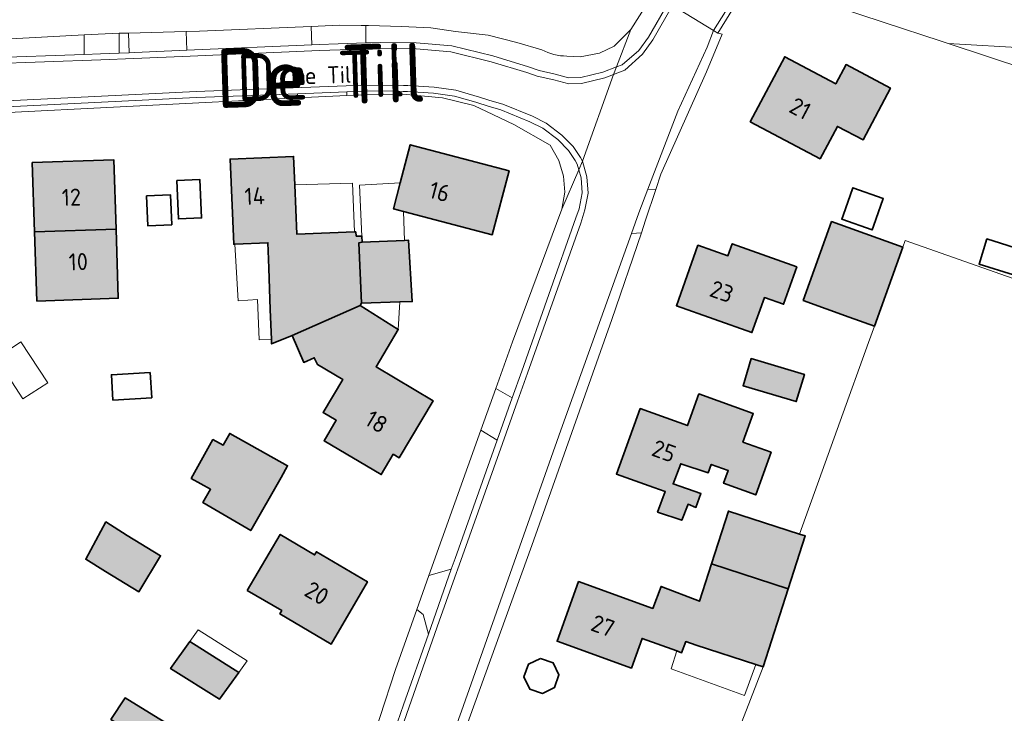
# Model space of a CAD drawing. Header units: metres. Extents: x 200031 to 204075, y 460125 to 464703.
# Tile 90 of 178: x 200974 to 201078, y 464254 to 464327. Entities that reach past the tile are written whole.
import ezdxf
from ezdxf.enums import TextEntityAlignment as Align

# ---------------------------------------------------------------- set-up
doc = ezdxf.new("R2010")
doc.units = ezdxf.units.M
doc.header["$LTSCALE"] = 2
for name, color, linetype, lineweight in [('B-WE-GR-BEPLANTING_CULTUUR_BOSPLANTSOEN-GV', 253, 'Continuous', 18), ('B-WE-GR-GRAS-GV', 253, 'Continuous', 13), ('B-WE-OG-BEBOUWING-GV', 253, 'Continuous', 35), ('B-WE-OG-BEBOUWING-T18', 253, 'Continuous', 18), ('B-WE-OG-BEBOUWING_LUIFEL-GV', 253, 'Continuous', 18), ('B-WE-OG-BEBOUWING_SCHUUR-GV', 253, 'Continuous', 35), ('B-WE-OG-TERREIN_CULTUURSCHEIDING-GV', 253, 'Continuous', 18), ('B-WE-OG-TERREIN_ERF-GV', 253, 'Continuous', 18), ('B-WE-OG-TOPOGRAFIE-T18', 250, 'Continuous', 18), ('B-WE-OG-TOPOGRAFIE-T25_2000', 250, 'Continuous', 18), ('B-WE-OG-TOPOGRAFIE-T25_2500', 250, 'Continuous', 18), ('B-WE-VH-VERHARDING_ASFALT-GV', 253, 'Continuous', 18), ('B-WE-VH-VERHARDING_BETON-A', 254, 'Continuous', 25), ('B-WE-VH-VERHARDING_HALFVERHARDING-GV', 253, 'Continuous', 18), ('B-WE-VH-VERHARDING_HALFVERHARDING_GRIND-GV', 253, 'Continuous', 18), ('B-WE-VH-VERHARDING_OPEN-GV', 253, 'Continuous', 18)]:
    doc.layers.add(name, color=color, linetype=linetype, lineweight=lineweight)
doc.styles.add('NLCS-ISO-M1000-T18', font='NLCS-ISO.ttf', dxfattribs={"height": 1.8})
doc.styles.add('NLCS-ISO-M2000-T25', font='NLCS-ISO.ttf', dxfattribs={"height": 5})
doc.styles.add('NLCS-ISO-M2500-T25', font='NLCS-ISO.ttf', dxfattribs={"height": 6.25})

msp = doc.modelspace()

# ---------------------------------------------------------------- hatches: boundary and pattern name
at = {"layer": 'B-WE-VH-VERHARDING_BETON-A'}
h = msp.add_hatch(color=256, dxfattribs=at)
h.dxf.hatch_style = 1
h.paths.add_polyline_path([(201058.598, 464312.621), (201060.409, 464316.04), (201063.113, 464314.608), (201066.01, 464320.078), (201061.318, 464322.563), (201060.237, 464320.521), (201054.846, 464323.377), (201051.219, 464316.528)])
h = msp.add_hatch(color=256, dxfattribs=at)
h.dxf.hatch_style = 1
h.paths.add_polyline_path([(201014.608, 464307.07), (201023.989, 464304.599), (201025.767, 464311.348), (201015.327, 464314.098), (201014.267, 464310.076), (201013.548, 464307.349)])
h = msp.add_hatch(color=256, dxfattribs=at)
h.dxf.hatch_style = 1
h.paths.add_polyline_path([(200984.279, 464305.209), (200984.034, 464312.517), (200975.442, 464312.229), (200975.687, 464304.921)])
h = msp.add_hatch(color=256, dxfattribs=at)
h.dxf.hatch_style = 1
h.paths.add_polyline_path([(201002.852, 464293.992), (201010.04, 464297.133), (201010.186, 464297.378), (201009.899, 464303.739), (201010.253, 464303.81), (201010.223, 464304.469), (201009.634, 464304.47), (201009.585, 464304.911), (201009.43, 464304.905), (201003.354, 464304.672), (201003.137, 464309.864), (201003.012, 464312.865), (200996.324, 464312.585), (200996.699, 464303.612), (200996.824, 464303.617), (201000.314, 464303.763), (201000.345, 464302.896), (201000.408, 464301.083), (201000.563, 464296.709), (201000.674, 464293.549), (201000.69, 464293.093)])
h = msp.add_hatch(color=256, dxfattribs=at)
h.dxf.hatch_style = 1
h.paths.add_polyline_path([(201064.314, 464294.979), (201067.303, 464303.296), (201059.79, 464305.995), (201056.8, 464297.674), (201061.656, 464295.928)])
h = msp.add_hatch(color=256, dxfattribs=at)
h.dxf.hatch_style = 1
h.paths.add_polyline_path([(200975.687, 464304.921), (200975.932, 464297.613), (200984.523, 464297.901), (200984.279, 464305.209)])
h = msp.add_hatch(color=256, dxfattribs=at)
h.dxf.hatch_style = 1
h.paths.add_polyline_path([(201010.186, 464297.378), (201014.221, 464297.512), (201015.541, 464297.556), (201015.147, 464304.018), (201014.732, 464303.997), (201010.253, 464303.81), (201009.899, 464303.739)])
h = msp.add_hatch(color=256, dxfattribs=at)
h.dxf.hatch_style = 1
h.paths.add_polyline_path([(201056.128, 464301.228), (201049.304, 464303.651), (201048.854, 464302.384), (201045.695, 464303.505), (201043.426, 464297.114), (201051.385, 464294.288), (201052.698, 464297.985), (201054.721, 464297.267)])
h = msp.add_hatch(color=256, dxfattribs=at)
h.dxf.hatch_style = 1
h.paths.add_polyline_path([(201013.539, 464281.448), (201014.158, 464281.08), (201017.737, 464287.102), (201011.72, 464290.678), (201014.065, 464294.624), (201010.04, 464297.133), (201002.852, 464293.992), (201004.095, 464291.146), (201005.207, 464291.632), (201005.534, 464290.918), (201008.199, 464289.334), (201006.129, 464285.853), (201007.513, 464285.03), (201006.236, 464282.881), (201012.262, 464279.299)])
h = msp.add_hatch(color=256, dxfattribs=at)
h.dxf.hatch_style = 1
h.paths.add_polyline_path([(201051.303, 464291.545), (201050.449, 464288.684), (201056.066, 464287.007), (201056.92, 464289.868)])
h = msp.add_hatch(color=256, dxfattribs=at)
h.dxf.hatch_style = 1
h.paths.add_polyline_path([(201041.435, 464275.346), (201043.975, 464274.482), (201044.651, 464276.173), (201045.477, 464275.835), (201045.997, 464277.299), (201043.067, 464278.317), (201043.875, 464280.452), (201046.779, 464279.493), (201047.098, 464280.375), (201048.885, 464279.73), (201048.399, 464278.385), (201051.785, 464277.162), (201053.409, 464281.657), (201050.437, 464282.731), (201051.524, 464285.74), (201045.787, 464287.813), (201044.581, 464284.474), (201039.596, 464286.275), (201037.094, 464279.35), (201041.032, 464277.927), (201042.237, 464277.511)])
h = msp.add_hatch(color=256, dxfattribs=at)
h.dxf.hatch_style = 1
h.paths.add_polyline_path([(201001.696, 464278.991), (201002.389, 464280.229), (200996.287, 464283.647), (200995.585, 464282.393), (200994.511, 464282.994), (200992.213, 464278.892), (200994.263, 464277.755), (200993.453, 464276.369), (200998.498, 464273.389)])
h = msp.add_hatch(color=256, dxfattribs=at)
h.dxf.hatch_style = 1
h.paths.add_polyline_path([(201047.111, 464269.872), (201055.224, 464267.256), (201057.022, 464272.829), (201056.404, 464273.028), (201048.909, 464275.446)])
h = msp.add_hatch(color=256, dxfattribs=at)
h.dxf.hatch_style = 1
h.paths.add_polyline_path([(200983.152, 464269.09), (200986.671, 464266.946), (200988.98, 464270.735), (200985.461, 464272.879), (200983.215, 464274.304), (200981.082, 464270.379)])
h = msp.add_hatch(color=256, dxfattribs=at)
h.dxf.hatch_style = 1
h.paths.add_polyline_path([(200998.13, 464267.089), (201001.767, 464264.948), (201001.573, 464264.621), (201006.97, 464261.426), (201010.811, 464267.981), (201005.432, 464271.164), (201005.238, 464270.837), (201001.607, 464272.985)])
h = msp.add_hatch(color=256, dxfattribs=at)
h.dxf.hatch_style = 1
h.paths.add_polyline_path([(201055.224, 464267.256), (201047.111, 464269.872), (201045.846, 464265.948), (201041.802, 464267.511), (201040.943, 464265.179), (201033.098, 464268.015), (201030.823, 464261.723), (201038.668, 464258.886), (201038.845, 464259.377), (201039.801, 464262.021), (201043.46, 464260.697), (201043.961, 464260.515), (201044.398, 464261.686), (201045.501, 464261.308), (201051.791, 464259.279), (201052.57, 464259.028)])
h = msp.add_hatch(color=256, dxfattribs=at)
h.dxf.hatch_style = 1
h.paths.add_polyline_path([(200992.071, 464261.71), (200990.029, 464258.835), (200995.185, 464255.621), (200997.245, 464258.437)])
h = msp.add_hatch(color=256, dxfattribs=at)
h.dxf.hatch_style = 1
h.paths.add_polyline_path([(200983.736, 464253.463), (200990.515, 464249.198), (200992.068, 464251.596), (200988.734, 464253.594), (200985.246, 464255.735)])

# ---------------------------------------------------------------- linework, layer by layer
at = {"layer": 'B-WE-GR-BEPLANTING_CULTUUR_BOSPLANTSOEN-GV', "flags": 128}
msp.add_lwpolyline([(201089.064, 464323.815), (201072.107, 464324.785), (201084.547, 464320.684), (201088.059, 464320.906), (201091.633, 464322.047), (201092.23, 464325.751), (201093.216, 464328.738), (201094.133, 464331.273), (201091.405, 464332.289), (201089.518, 464326.671)], close=True, dxfattribs=at)
at = {"layer": 'B-WE-GR-GRAS-GV', "flags": 128}
msp.add_lwpolyline([(201080.144, 464299.562), (201067.571, 464304.002), (201067.303, 464303.296), (201064.314, 464294.979), (201063.688, 464293.236), (201060.703, 464284.951), (201056.404, 464273.028), (201057.022, 464272.829), (201055.224, 464267.256), (201052.57, 464259.028), (201041.798, 464231.279), (201042.027, 464231.2), (201039.595, 464224.131), (201039.402, 464224.197), (201035.545, 464213.617), (201033.926, 464206.063), (201042.766, 464202.195), (201052.189, 464216.261), (201056.421, 464213.426), (201060.999, 464214.8), (201085.897, 464248.711)], dxfattribs=at)
at = {"layer": 'B-WE-OG-BEBOUWING-GV', "flags": 128}
for points in [[(201058.598, 464312.621), (201060.409, 464316.04), (201063.113, 464314.608), (201066.01, 464320.078), (201061.318, 464322.563), (201060.237, 464320.521), (201054.846, 464323.377), (201051.219, 464316.528)], [(201014.608, 464307.07), (201023.989, 464304.599), (201025.767, 464311.348), (201015.327, 464314.098), (201014.267, 464310.076), (201013.548, 464307.349)], [(200984.279, 464305.209), (200984.034, 464312.517), (200975.442, 464312.229), (200975.687, 464304.921)], [(201002.852, 464293.992), (201010.04, 464297.133), (201010.186, 464297.378), (201009.899, 464303.739), (201010.253, 464303.81), (201010.223, 464304.469), (201009.634, 464304.47), (201009.585, 464304.911), (201009.43, 464304.905), (201003.354, 464304.672), (201003.137, 464309.864), (201003.012, 464312.865), (200996.324, 464312.585), (200996.699, 464303.612), (200996.824, 464303.617), (201000.314, 464303.763), (201000.345, 464302.896), (201000.408, 464301.083), (201000.563, 464296.709), (201000.674, 464293.549), (201000.69, 464293.093)], [(201064.314, 464294.979), (201067.303, 464303.296), (201059.79, 464305.995), (201056.8, 464297.674), (201061.656, 464295.928)], [(200975.687, 464304.921), (200975.932, 464297.613), (200984.523, 464297.901), (200984.279, 464305.209)], [(201010.186, 464297.378), (201014.221, 464297.512), (201015.541, 464297.556), (201015.147, 464304.018), (201014.732, 464303.997), (201010.253, 464303.81), (201009.899, 464303.739)], [(201056.128, 464301.228), (201049.304, 464303.651), (201048.854, 464302.384), (201045.695, 464303.505), (201043.426, 464297.114), (201051.385, 464294.288), (201052.698, 464297.985), (201054.721, 464297.267)], [(201013.539, 464281.448), (201014.158, 464281.08), (201017.737, 464287.102), (201011.72, 464290.678), (201014.065, 464294.624), (201010.04, 464297.133), (201002.852, 464293.992), (201004.095, 464291.146), (201005.207, 464291.632), (201005.534, 464290.918), (201008.199, 464289.334), (201006.129, 464285.853), (201007.513, 464285.03), (201006.236, 464282.881), (201012.262, 464279.299)], [(201051.303, 464291.545), (201050.449, 464288.684), (201056.066, 464287.007), (201056.92, 464289.868)], [(201041.435, 464275.346), (201043.975, 464274.482), (201044.651, 464276.173), (201045.477, 464275.835), (201045.997, 464277.299), (201043.067, 464278.317), (201043.875, 464280.452), (201046.779, 464279.493), (201047.098, 464280.375), (201048.885, 464279.73), (201048.399, 464278.385), (201051.785, 464277.162), (201053.409, 464281.657), (201050.437, 464282.731), (201051.524, 464285.74), (201045.787, 464287.813), (201044.581, 464284.474), (201039.596, 464286.275), (201037.094, 464279.35), (201041.032, 464277.927), (201042.237, 464277.511)], [(201001.696, 464278.991), (201002.389, 464280.229), (200996.287, 464283.647), (200995.585, 464282.393), (200994.511, 464282.994), (200992.213, 464278.892), (200994.263, 464277.755), (200993.453, 464276.369), (200998.498, 464273.389)], [(201047.111, 464269.872), (201055.224, 464267.256), (201057.022, 464272.829), (201056.404, 464273.028), (201048.909, 464275.446)], [(200983.152, 464269.09), (200986.671, 464266.946), (200988.98, 464270.735), (200985.461, 464272.879), (200983.215, 464274.304), (200981.082, 464270.379)], [(200998.13, 464267.089), (201001.767, 464264.948), (201001.573, 464264.621), (201006.97, 464261.426), (201010.811, 464267.981), (201005.432, 464271.164), (201005.238, 464270.837), (201001.607, 464272.985)], [(201055.224, 464267.256), (201047.111, 464269.872), (201045.846, 464265.948), (201041.802, 464267.511), (201040.943, 464265.179), (201033.098, 464268.015), (201030.823, 464261.723), (201038.668, 464258.886), (201038.845, 464259.377), (201039.801, 464262.021), (201043.46, 464260.697), (201043.961, 464260.515), (201044.398, 464261.686), (201045.501, 464261.308), (201051.791, 464259.279), (201052.57, 464259.028)], [(200992.071, 464261.71), (200990.029, 464258.835), (200995.185, 464255.621), (200997.245, 464258.437)], [(200983.736, 464253.463), (200990.515, 464249.198), (200992.068, 464251.596), (200988.734, 464253.594), (200985.246, 464255.735)]]:
    msp.add_lwpolyline(points, close=True, dxfattribs=at)
at = {"layer": 'B-WE-OG-BEBOUWING_LUIFEL-GV', "flags": 128}
for points in [[(201009.43, 464304.905), (201009.236, 464310.058), (201003.137, 464309.864), (201003.354, 464304.672)], [(201010.253, 464303.81), (201014.732, 464303.997), (201014.608, 464307.07), (201013.548, 464307.349), (201014.267, 464310.076), (201009.978, 464309.83), (201010.223, 464304.469)], [(200996.824, 464303.617), (200997.173, 464297.65), (200999.205, 464297.771), (200999.399, 464293.505), (201000.674, 464293.549), (201000.563, 464296.709), (201000.408, 464301.083), (201000.345, 464302.896), (201000.314, 464303.763)], [(201014.065, 464294.624), (201014.221, 464297.512), (201010.186, 464297.378), (201010.04, 464297.133)], [(200971.621, 464291.601), (200974.452, 464287.284), (200977.067, 464288.999), (200974.237, 464293.316)], [(200992.941, 464262.935), (200992.071, 464261.71), (200997.245, 464258.437), (200998.133, 464259.65)], [(201043.46, 464260.697), (201042.857, 464258.807), (201050.611, 464256.013), (201051.791, 464259.279), (201045.501, 464261.308), (201044.398, 464261.686), (201043.961, 464260.515)]]:
    msp.add_lwpolyline(points, close=True, dxfattribs=at)
at = {"layer": 'B-WE-OG-BEBOUWING_SCHUUR-GV', "flags": 128}
for points in [[(200990.686, 464310.327), (200990.861, 464306.275), (200993.309, 464306.381), (200993.133, 464310.433)], [(201061, 464306.651), (201060.862, 464306.263), (201064.067, 464305.123), (201064.205, 464305.51), (201065.244, 464308.429), (201062.039, 464309.57)], [(200990.176, 464305.659), (200990.035, 464308.812), (200987.508, 464308.699), (200987.65, 464305.545)], [(201079.835, 464303.017), (201076.193, 464304.167), (201075.354, 464301.512), (201078.996, 464300.361)], [(200987.892, 464290.083), (200983.799, 464289.841), (200983.957, 464287.162), (200988.05, 464287.403)], [(201029.075, 464259.919), (201027.795, 464259.304), (201027.325, 464257.963), (201027.939, 464256.682), (201029.278, 464256.212), (201030.558, 464256.827), (201031.028, 464258.167), (201030.413, 464259.448)]]:
    msp.add_lwpolyline(points, close=True, dxfattribs=at)
at = {"layer": 'B-WE-OG-TERREIN_CULTUURSCHEIDING-GV', "flags": 128}
msp.add_lwpolyline([(201072.107, 464324.785), (201089.064, 464323.815), (201089.518, 464326.671), (201091.405, 464332.289), (201093.689, 464335.428), (201093.076, 464338.565), (201085.739, 464345.715), (201079.797, 464351.506), (201078.459, 464352.786), (201078.074, 464352.373), (201076.776, 464350.98), (201076.322, 464351.35), (201070.309, 464344.442), (201065.998, 464347.962), (201062.704, 464343.541), (201060.239, 464340.231), (201058.327, 464337.665), (201058.051, 464337.276), (201059.517, 464336.293), (201061.457, 464334.993), (201060.539, 464333.862), (201057.525, 464329.591), (201065.349, 464327.012), (201071.368, 464325.029)], close=True, dxfattribs=at)
at = {"layer": 'B-WE-OG-TERREIN_ERF-GV', "flags": 128}
for points in [[(201049.906, 464329.274), (201047.792, 464325.874), (201048.25, 464325.782), (201046.586, 464321.805), (201041.764, 464310.981), (201041.236, 464309.374), (201040.174, 464306.146), (201039.723, 464304.822), (201036.603, 464295.661), (201028.147, 464271.825), (201018.856, 464246.061)], [(201031.86, 464323.457), (201033.271, 464323.38), (201035.308, 464323.775), (201036.857, 464324.51), (201038.596, 464326.261), (201040.191, 464328.75)], [(201084.547, 464320.684), (201072.107, 464324.785), (201071.368, 464325.029), (201065.349, 464327.012), (201057.525, 464329.591)], [(200969.89, 464325.109), (200980.912, 464325.702), (200984.599, 464325.859), (200985.608, 464325.887), (200991.674, 464326.053), (200993.084, 464326.092), (201004.875, 464326.58), (201007.841, 464326.703), (201010.153, 464326.692), (201010.646, 464326.689), (201010.914, 464326.688), (201014.393, 464326.581), (201017.502, 464326.433), (201020.098, 464326.059), (201023.542, 464325.654), (201026.568, 464324.879), (201029.211, 464324.118)], [(201010.459, 464248.625), (201013.778, 464258.752), (201016.036, 464265.083), (201017.093, 464268.048), (201017.305, 464268.644), (201022.776, 464283.979), (201024.348, 464288.388), (201026.108, 464293.321), (201031.329, 464307.291), (201031.654, 464309.114), (201031.51, 464310.773), (201030.994, 464312.433), (201030.093, 464314.052), (201026.247, 464316.255), (201023.368, 464317.61), (201022.102, 464318.206), (201021.917, 464318.293), (201018.743, 464319.063), (201014.554, 464319.422), (201013.751, 464319.41), (201010.526, 464319.363), (201010.447, 464319.362), (201009.422, 464319.346), (201008.652, 464319.307), (201003.428, 464319.044), (200970.119, 464317.365)], [(201041.798, 464231.279), (201052.57, 464259.028), (201051.791, 464259.279), (201045.501, 464261.308), (201044.398, 464261.686), (201043.961, 464260.515), (201043.46, 464260.697), (201039.801, 464262.021), (201038.845, 464259.377), (201038.668, 464258.886), (201030.823, 464261.723), (201033.098, 464268.015), (201040.943, 464265.179), (201041.802, 464267.511), (201045.846, 464265.948), (201047.111, 464269.872), (201048.909, 464275.446), (201056.404, 464273.028), (201060.703, 464284.951), (201063.688, 464293.236), (201064.314, 464294.979), (201061.656, 464295.928), (201056.8, 464297.674), (201059.79, 464305.995), (201067.303, 464303.296), (201067.571, 464304.002), (201080.144, 464299.562)]]:
    msp.add_lwpolyline(points, dxfattribs=at)
at = {"layer": 'B-WE-OG-TERREIN_ERF-GV'}
msp.add_lwpolyline([(201029.211, 464324.118, 0.1274759), (201031.86, 464323.457)], format="xyb", dxfattribs=at)
at = {"layer": 'B-WE-OG-TERREIN_ERF-GV', "flags": 128}
for points in [[(201060.237, 464320.521), (201061.318, 464322.563), (201066.01, 464320.078), (201063.113, 464314.608), (201060.409, 464316.04), (201058.598, 464312.621), (201051.219, 464316.528), (201054.846, 464323.377)], [(201014.267, 464310.076), (201015.327, 464314.098), (201025.767, 464311.348), (201023.989, 464304.599), (201014.608, 464307.07), (201013.548, 464307.349)], [(200975.687, 464304.921), (200975.442, 464312.229), (200984.034, 464312.517), (200984.279, 464305.209), (200984.523, 464297.901), (200975.932, 464297.613)], [(201003.354, 464304.672), (201009.43, 464304.905), (201009.585, 464304.911), (201009.634, 464304.47), (201010.223, 464304.469), (201010.253, 464303.81), (201014.732, 464303.997), (201015.147, 464304.018), (201015.541, 464297.556), (201014.221, 464297.512), (201010.186, 464297.378), (201010.04, 464297.133), (201014.065, 464294.624), (201011.72, 464290.678), (201017.737, 464287.102), (201014.158, 464281.08), (201013.539, 464281.448), (201012.262, 464279.299), (201006.236, 464282.881), (201007.513, 464285.03), (201006.129, 464285.853), (201008.199, 464289.334), (201005.534, 464290.918), (201005.207, 464291.632), (201004.095, 464291.146), (201002.852, 464293.992), (201000.69, 464293.093), (201000.674, 464293.549), (201000.563, 464296.709), (201000.408, 464301.083), (201000.345, 464302.896), (201000.314, 464303.763), (200996.824, 464303.617), (200996.699, 464303.612), (200996.324, 464312.585), (201003.012, 464312.865), (201003.137, 464309.864)], [(201056.128, 464301.228), (201054.721, 464297.267), (201052.698, 464297.985), (201051.385, 464294.288), (201043.426, 464297.114), (201045.695, 464303.505), (201048.854, 464302.384), (201049.304, 464303.651)], [(201051.303, 464291.545), (201056.92, 464289.868), (201056.066, 464287.007), (201050.449, 464288.684)], [(201045.997, 464277.299), (201045.477, 464275.835), (201044.651, 464276.173), (201043.975, 464274.482), (201041.435, 464275.346), (201042.237, 464277.511), (201041.032, 464277.927), (201037.094, 464279.35), (201039.596, 464286.275), (201044.581, 464284.474), (201045.787, 464287.813), (201051.524, 464285.74), (201050.437, 464282.731), (201053.409, 464281.657), (201051.785, 464277.162), (201048.399, 464278.385), (201048.885, 464279.73), (201047.098, 464280.375), (201046.779, 464279.493), (201043.875, 464280.452), (201043.067, 464278.317)], [(200994.263, 464277.755), (200992.213, 464278.892), (200994.511, 464282.994), (200995.585, 464282.393), (200996.287, 464283.647), (201002.389, 464280.229), (201001.696, 464278.991), (200998.498, 464273.389), (200993.453, 464276.369)], [(200985.461, 464272.879), (200988.98, 464270.735), (200986.671, 464266.946), (200983.152, 464269.09), (200981.082, 464270.379), (200983.215, 464274.304)], [(200998.13, 464267.089), (201001.607, 464272.985), (201005.238, 464270.837), (201005.432, 464271.164), (201010.811, 464267.981), (201006.97, 464261.426), (201001.573, 464264.621), (201001.767, 464264.948)], [(200997.245, 464258.437), (200995.185, 464255.621), (200990.029, 464258.835), (200992.071, 464261.71)], [(200990.515, 464249.198), (200983.736, 464253.463), (200985.246, 464255.735), (200988.734, 464253.594), (200992.068, 464251.596)]]:
    msp.add_lwpolyline(points, close=True, dxfattribs=at)
at = {"layer": 'B-WE-VH-VERHARDING_ASFALT-GV', "flags": 128}
msp.add_lwpolyline([(201045.002, 464332.26), (201042.995, 464328.782), (201047.346, 464326.142), (201049.46, 464329.542)], close=True, dxfattribs=at)
for points in [[(201018.064, 464246.96), (201020.727, 464254.351), (201031.216, 464283.987), (201038.663, 464304.732), (201039.45, 464306.924), (201040.401, 464309.406), (201043.561, 464317.65), (201046.648, 464324.391), (201047.346, 464326.142), (201042.995, 464328.782), (201040.921, 464325.16), (201039.84, 464323.674), (201037.967, 464321.978), (201036.78, 464321.521), (201033.508, 464312.361), (201033.977, 464310.726), (201034.111, 464308.992), (201033.77, 464307.219), (201033.344, 464305.824), (201027.703, 464290.018), (201026.65, 464287.066), (201025.054, 464282.588), (201020.656, 464270.253), (201019.86, 464268), (201018.386, 464263.83), (201015.201, 464254.819), (201012.92, 464248.219)], [(200972.023, 464318.705), (200992.724, 464319.703), (201009.477, 464320.349), (201012.048, 464320.404), (201014.616, 464320.366), (201015.07, 464320.337), (201017.845, 464320.162), (201020.127, 464319.852), (201022.409, 464319.194), (201022.527, 464319.16), (201023.74, 464318.778), (201025.112, 464318.382), (201028.224, 464317.108), (201029.663, 464316.378), (201031.31, 464315.121), (201032.51, 464313.914), (201033.288, 464312.758), (201033.508, 464312.361), (201036.78, 464321.521), (201035.855, 464321.165), (201033.417, 464320.574), (201032.063, 464320.514), (201030.466, 464320.945), (201028.715, 464321.336), (201027.623, 464321.728), (201023.866, 464322.862), (201019.601, 464323.913), (201015.941, 464324.222), (201012.182, 464324.264), (201011.2, 464324.226), (201005.754, 464324.057), (200992.108, 464323.462), (200986.169, 464323.192), (200982.679, 464323.047), (200970.737, 464322.635)]]:
    msp.add_lwpolyline(points, dxfattribs=at)
at = {"layer": 'B-WE-VH-VERHARDING_HALFVERHARDING-GV', "flags": 128}
for points in [[(201038.596, 464326.261), (201037.083, 464322.313), (201037.684, 464322.521), (201039.444, 464324.03), (201040.47, 464325.438), (201042.534, 464329.047), (201044.574, 464332.578), (201043.056, 464333.53), (201040.191, 464328.75)], [(200980.912, 464323.617), (200980.912, 464325.702), (200969.89, 464325.109), (200966.42, 464324.964), (200962.687, 464324.215), (200960.013, 464323.368), (200957.766, 464322.165), (200955.664, 464320.639), (200953.829, 464319.093), (200951.957, 464317.352), (200949.628, 464314.156), (200942.141, 464300.427), (200944.136, 464300.138), (200949.929, 464310.444), (200952.508, 464314.821), (200954.777, 464317.357), (200957.005, 464319.11), (200959.362, 464320.745), (200961.464, 464321.682), (200964.362, 464322.525), (200966.98, 464323.076), (200970.711, 464323.264)], [(201004.875, 464326.58), (200993.084, 464326.092), (200991.674, 464326.053), (200991.746, 464324.076), (201004.937, 464324.652)], [(201046.648, 464324.391), (201043.561, 464317.65), (201040.401, 464309.406), (201041.236, 464309.374), (201041.764, 464310.981), (201046.586, 464321.805), (201048.25, 464325.782), (201047.792, 464325.874), (201047.346, 464326.142)], [(201003.428, 464319.485), (200992.752, 464319.073), (200972.06, 464318.076), (200969.92, 464317.93), (200969.943, 464317.345), (200970.119, 464317.365), (201003.428, 464319.044)], [(201010.526, 464319.741), (201009.502, 464319.719), (201008.652, 464319.686), (201008.652, 464319.307), (201009.422, 464319.346), (201010.447, 464319.362), (201010.526, 464319.363)], [(201033.115, 464311.447), (201032.957, 464312.056), (201032.75, 464312.429), (201032.021, 464313.512), (201030.893, 464314.646), (201029.326, 464315.843), (201027.962, 464316.535), (201024.905, 464317.786), (201023.551, 464318.177), (201022.345, 464318.557), (201022.234, 464318.589), (201019.997, 464319.234), (201017.783, 464319.535), (201015.03, 464319.708), (201014.591, 464319.736), (201013.751, 464319.749), (201013.751, 464319.41), (201014.554, 464319.422), (201018.743, 464319.063), (201021.917, 464318.293), (201022.102, 464318.206), (201023.368, 464317.61), (201026.247, 464316.255), (201030.093, 464314.052), (201030.994, 464312.433), (201031.51, 464310.773), (201031.654, 464309.114), (201031.329, 464307.291)], [(201033.115, 464311.447), (201031.329, 464307.291), (201026.108, 464293.321), (201024.348, 464288.388), (201026.095, 464287.385), (201027.109, 464290.227), (201032.799, 464306.376), (201033.151, 464307.337), (201033.476, 464309.028), (201033.354, 464310.614)], [(201018.064, 464246.96), (201018.856, 464246.061), (201028.147, 464271.825), (201036.603, 464295.661), (201039.723, 464304.822), (201038.663, 464304.732), (201031.216, 464283.987), (201020.727, 464254.351)], [(201024.505, 464282.923), (201022.776, 464283.979), (201017.305, 464268.644), (201019.657, 464269.317), (201020.062, 464270.464)], [(201012.388, 464248.608), (201014.606, 464255.027), (201017.24, 464262.477), (201016.703, 464264.546), (201016.036, 464265.083), (201013.778, 464258.752), (201010.459, 464248.625)]]:
    msp.add_lwpolyline(points, close=True, dxfattribs=at)
for points in [[(201029.211, 464324.118), (201026.568, 464324.879), (201023.542, 464325.654), (201020.098, 464326.059), (201017.502, 464326.433), (201014.393, 464326.581), (201010.914, 464326.688), (201010.646, 464326.689), (201010.646, 464324.839), (201011.176, 464324.856), (201012.174, 464324.894), (201015.971, 464324.852), (201019.704, 464324.537), (201024.033, 464323.47), (201027.82, 464322.326), (201028.928, 464321.929), (201030.617, 464321.557), (201032.035, 464321.144), (201033.328, 464321.2), (201035.667, 464321.768), (201037.083, 464322.313)], [(201037.083, 464322.313), (201038.596, 464326.261), (201036.857, 464324.51), (201035.308, 464323.775), (201033.271, 464323.38), (201031.86, 464323.457)]]:
    msp.add_lwpolyline(points, dxfattribs=at)
at = {"layer": 'B-WE-VH-VERHARDING_HALFVERHARDING-GV'}
msp.add_lwpolyline([(201031.86, 464323.457, -0.1274759), (201029.211, 464324.118)], format="xyb", dxfattribs=at)
at = {"layer": 'B-WE-VH-VERHARDING_HALFVERHARDING_GRIND-GV', "flags": 128}
msp.add_lwpolyline([(200984.605, 464323.762), (200985.652, 464323.809), (200985.608, 464325.887), (200984.599, 464325.859)], close=True, dxfattribs=at)
at = {"layer": 'B-WE-VH-VERHARDING_OPEN-GV', "flags": 128}
for points in [[(201042.995, 464328.782), (201045.002, 464332.26), (201044.574, 464332.578), (201042.534, 464329.047), (201040.47, 464325.438), (201039.444, 464324.03), (201037.684, 464322.521), (201037.083, 464322.313), (201036.78, 464321.521), (201037.967, 464321.978), (201039.84, 464323.674), (201040.921, 464325.16)], [(201010.646, 464324.839), (201010.646, 464326.689), (201010.153, 464326.692), (201007.841, 464326.703), (201004.875, 464326.58), (201004.937, 464324.652), (201005.731, 464324.687), (201007.72, 464324.749)], [(200980.912, 464325.702), (200980.912, 464323.617), (200982.655, 464323.677), (200984.605, 464323.762), (200984.599, 464325.859)], [(200986.269, 464323.836), (200989.367, 464323.972), (200991.746, 464324.076), (200991.674, 464326.053), (200985.608, 464325.887), (200985.652, 464323.809)], [(201003.428, 464319.044), (201008.652, 464319.307), (201008.652, 464319.686), (201003.428, 464319.485)], [(201013.751, 464319.749), (201012.05, 464319.774), (201010.526, 464319.741), (201010.526, 464319.363), (201013.751, 464319.41)], [(201038.663, 464304.732), (201039.723, 464304.822), (201040.174, 464306.146), (201041.236, 464309.374), (201040.401, 464309.406), (201039.45, 464306.924)], [(201022.776, 464283.979), (201024.505, 464282.923), (201026.095, 464287.385), (201024.348, 464288.388)], [(201016.036, 464265.083), (201016.703, 464264.546), (201017.24, 464262.477), (201019.657, 464269.317), (201017.305, 464268.644), (201017.093, 464268.048)]]:
    msp.add_lwpolyline(points, close=True, dxfattribs=at)
for points in [[(201049.46, 464329.542), (201047.346, 464326.142), (201047.792, 464325.874), (201049.906, 464329.274)], [(200970.737, 464322.635), (200982.679, 464323.047), (200986.169, 464323.192), (200992.108, 464323.462), (201005.754, 464324.057), (201011.2, 464324.226), (201012.182, 464324.264), (201015.941, 464324.222), (201019.601, 464323.913), (201023.866, 464322.862), (201027.623, 464321.728), (201028.715, 464321.336), (201030.466, 464320.945), (201032.063, 464320.514), (201033.417, 464320.574), (201035.855, 464321.165), (201036.78, 464321.521), (201037.083, 464322.313), (201035.667, 464321.768), (201033.328, 464321.2), (201032.035, 464321.144), (201030.617, 464321.557), (201028.928, 464321.929), (201027.82, 464322.326), (201024.033, 464323.47), (201019.704, 464324.537), (201015.971, 464324.852), (201012.174, 464324.894), (201011.176, 464324.856), (201010.646, 464324.839), (201007.72, 464324.749), (201005.731, 464324.687), (201004.937, 464324.652), (200991.746, 464324.076), (200989.367, 464323.972), (200986.269, 464323.836), (200985.652, 464323.809), (200984.605, 464323.762), (200982.655, 464323.677), (200980.912, 464323.617), (200970.711, 464323.264)], [(200972.06, 464318.076), (200992.752, 464319.073), (201003.428, 464319.485), (201008.652, 464319.686), (201009.502, 464319.719), (201010.526, 464319.741), (201012.05, 464319.774), (201013.751, 464319.749), (201014.591, 464319.736), (201015.03, 464319.708), (201017.783, 464319.535), (201019.997, 464319.234), (201022.234, 464318.589), (201022.345, 464318.557), (201023.551, 464318.177), (201024.905, 464317.786), (201027.962, 464316.535), (201029.326, 464315.843), (201030.893, 464314.646), (201032.021, 464313.512), (201032.75, 464312.429), (201032.957, 464312.056), (201033.115, 464311.447), (201033.508, 464312.361), (201033.288, 464312.758), (201032.51, 464313.914), (201031.31, 464315.121), (201029.663, 464316.378), (201028.224, 464317.108), (201025.112, 464318.382), (201023.74, 464318.778), (201022.527, 464319.16), (201022.409, 464319.194), (201020.127, 464319.852), (201017.845, 464320.162), (201015.07, 464320.337), (201014.616, 464320.366), (201012.048, 464320.404), (201009.477, 464320.349), (200992.724, 464319.703), (200972.023, 464318.705)], [(201012.92, 464248.219), (201015.201, 464254.819), (201018.386, 464263.83), (201019.86, 464268), (201020.656, 464270.253), (201025.054, 464282.588), (201026.65, 464287.066), (201027.703, 464290.018), (201033.344, 464305.824), (201033.77, 464307.219), (201034.111, 464308.992), (201033.977, 464310.726), (201033.508, 464312.361), (201033.115, 464311.447), (201033.354, 464310.614), (201033.476, 464309.028), (201033.151, 464307.337), (201032.799, 464306.376), (201027.109, 464290.227), (201026.095, 464287.385), (201024.505, 464282.923), (201020.062, 464270.464), (201019.657, 464269.317), (201017.24, 464262.477), (201014.606, 464255.027), (201012.388, 464248.608)]]:
    msp.add_lwpolyline(points, dxfattribs=at)

# ---------------------------------------------------------------- texts
at = {"layer": 'B-WE-OG-BEBOUWING-T18', "style": 'NLCS-ISO-M1000-T18'}
for s, rotation, p in [('21', 332.1, (201056.49, 464317.935)), ('16', 345.2, (201018.422, 464309.146)), ('12', 1.9, (200979.567, 464308.562)), ('14', 2.4, (200998.912, 464308.69)), ('10', 1.9, (200980.295, 464301.762)), ('23', 340.5, (201048.206, 464298.621)), ('18', 329.3, (201011.762, 464284.878)), ('25', 340.1, (201042.108, 464281.791)), ('20', 329.6, (201005.478, 464266.792)), ('27', 340.1, (201035.664, 464263.349))]:
    msp.add_text(s, height=1.8, rotation=rotation, dxfattribs=at).set_placement(p, align=Align.MIDDLE)
at = {"layer": 'B-WE-OG-TOPOGRAFIE-T18', "style": 'NLCS-ISO-M1000-T18'}
msp.add_text('De Til', height=1.8, rotation=1.8, dxfattribs=at).set_placement((201005.914, 464321.443), align=Align.MIDDLE)
at = {"layer": 'B-WE-OG-TOPOGRAFIE-T25_2000', "style": 'NLCS-ISO-M2000-T25'}
msp.add_text('De Til', height=5, rotation=1.8, dxfattribs=at).set_placement((201005.914, 464321.443), align=Align.MIDDLE)
at = {"layer": 'B-WE-OG-TOPOGRAFIE-T25_2500', "style": 'NLCS-ISO-M2500-T25'}
msp.add_text('De Til', height=6.25, rotation=1.8, dxfattribs=at).set_placement((201005.914, 464321.443), align=Align.MIDDLE)

doc.saveas('drawing.dxf')
